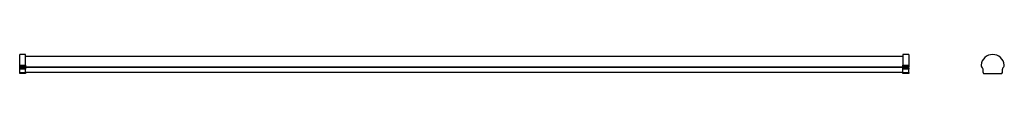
# Model space of a CAD drawing. Header units: millimetres. Extents: x -118 to 857, y 424 to 443.
import ezdxf

# ---------------------------------------------------------------- set-up
doc = ezdxf.new("R2010")
doc.units = ezdxf.units.MM

msp = doc.modelspace()

# ---------------------------------------------------------------- linework, layer by layer
at = {"color": 7, "linetype": 'Continuous', "lineweight": 25}
for p, q in [((-112.15, 443.23), (-117.95, 443.23)), ((-117.95, 432.73), (-117.95, 443.23)), ((-112.15, 432.73), (-112.15, 443.23)), ((756.25, 441.27), (-112.15, 441.27)), ((762.05, 443.23), (756.25, 443.23)), ((756.25, 443.23), (756.25, 432.73)), ((762.05, 443.23), (762.05, 432.73)), ((-117.95, 432.73), (-112.15, 432.73)), ((-117.95, 431.04), (-117.95, 432.73)), ((-112.15, 431.04), (-117.95, 431.04)), ((-117.95, 430.07), (-117.95, 431.04)), ((-117.95, 430.07), (-112.15, 430.07)), ((-117.95, 428.58), (-117.95, 430.07)), ((-112.15, 432.73), (-112.15, 431.04)), ((-112.15, 430.07), (-112.15, 431.04)), ((-112.15, 430.67), (756.25, 430.67)), ((-112.15, 430.07), (-112.15, 428.58)), ((756.25, 431.04), (756.25, 432.73)), ((756.25, 432.73), (762.05, 432.73)), ((762.05, 431.04), (756.25, 431.04)), ((756.25, 430.07), (756.25, 431.04)), ((756.25, 430.07), (762.05, 430.07)), ((756.25, 428.58), (756.25, 430.07)), ((762.05, 432.73), (762.05, 431.04)), ((762.05, 430.07), (762.05, 431.04)), ((762.05, 430.07), (762.05, 428.58)), ((835.14, 430.07), (834.31, 431.04)), ((855.33, 430.07), (856.15, 431.04)), ((-112.15, 428.58), (-117.95, 428.58)), ((-117.95, 425.43), (-117.95, 428.58)), ((-117.95, 425.43), (-112.15, 425.43)), ((-117.95, 424.43), (-117.95, 425.43)), ((-112.15, 424.43), (-117.95, 424.43)), ((-112.15, 425.43), (-112.15, 428.58)), ((-112.15, 425.43), (-112.15, 424.43)), ((756.25, 425.43), (-112.15, 425.43)), ((762.05, 428.58), (756.25, 428.58)), ((756.25, 425.43), (756.25, 428.58)), ((756.25, 425.43), (762.05, 425.43)), ((756.25, 424.43), (756.25, 425.43)), ((762.05, 424.43), (756.25, 424.43)), ((762.05, 425.43), (762.05, 428.58)), ((762.05, 425.43), (762.05, 424.43)), ((835.68, 425.43), (835.68, 428.58)), ((835.68, 425.43), (836.26, 424.43)), ((836.26, 424.43), (854.2, 424.43)), ((854.2, 424.43), (854.78, 425.43)), ((854.78, 425.43), (854.78, 428.58))]:
    msp.add_line(p, q, dxfattribs=at)
at = {"color": 8, "linetype": 'Continuous', "lineweight": 25}
msp.add_line((-112.15, 431.1), (756.25, 431.1), dxfattribs=at)
at = {"color": 7, "linetype": 'Continuous', "lineweight": 25}
for centre, radius, start, end in [((845.23, 431.73), 11.5, 5.0037, 174.9963), ((836.07, 432.53), 2.3, 174.9963, 220.29215), ((833.38, 428.58), 2.3, 0, 40.29215), ((857.08, 428.58), 2.3, 139.70785, 180), ((854.4, 432.53), 2.3, 319.70785, 5.0037)]:
    msp.add_arc(centre, radius, start, end, dxfattribs=at)

doc.saveas('drawing.dxf')
